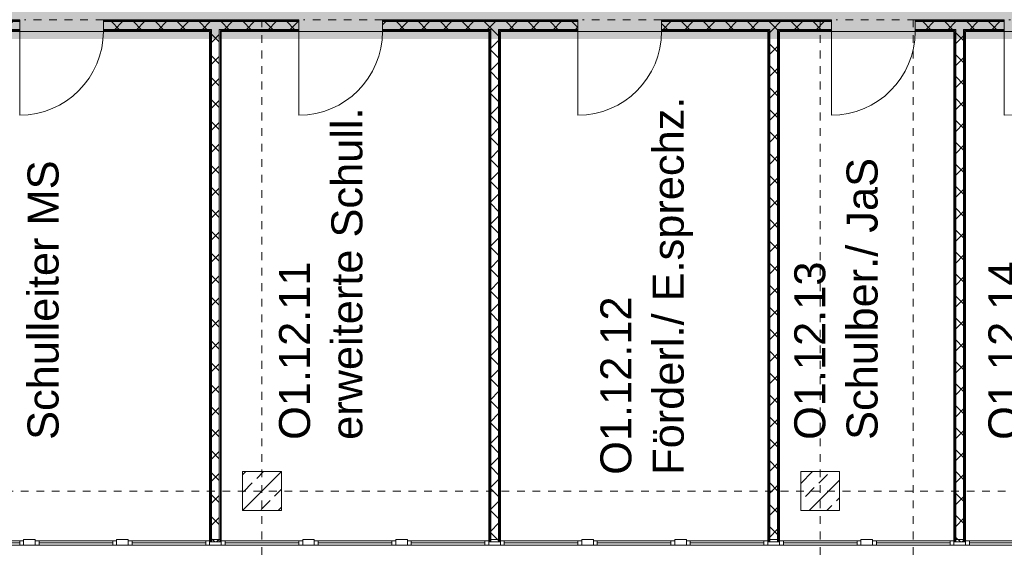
# Model space of a CAD drawing. Header units: metres. Extents: x -52 to 123, y -78 to 33.
# Tile 44 of 114: x 58.43 to 71.13, y -58.62 to -51.82. Entities that reach past the tile are written whole.
import ezdxf

# ---------------------------------------------------------------- set-up
doc = ezdxf.new("R2010")
doc.units = ezdxf.units.M
doc.linetypes.add('Rasterlinie', pattern=[0.019, 0.01, -0.003, 0.003, -0.003])
doc.linetypes.add('Über Schnittebene 1', pattern=[0.001, 0, -0.001])
for name, color, linetype, lineweight in [('A_Detailelemente', 7, 'Continuous', 9), ('A_Fassadenelemente', 7, 'Continuous', 9), ('A_Fassadenpfosten', 7, 'Continuous', 9), ('A_Geschossdecken', 7, 'Continuous', 9), ('A_Raster', 7, 'Continuous', 9), ('A_Räume_Beschriftung', 7, 'Continuous', 9), ('A_Tragwerksstützen_Stahlbeton', 7, 'Continuous', 9), ('A_Türen', 7, 'Continuous', 9), ('A_Wände', 7, 'Continuous', 9), ('A_Wände_Schraffur', 7, 'Continuous', 18)]:
    doc.layers.add(name, color=color, linetype=linetype, lineweight=lineweight)
doc.styles.add('Arial_B', font='txt', dxfattribs={"height": 0.4})
pattern_1 = [(45, (1.421, 2.104), (-0.2283955, 0.2283955), []), (45, (1.649, 2.104), (-0.2283955, 0.2283955), [0.161, -0.081])]
pattern_2 = [(45, (1.421, 2.104), (-0.14142136, 0.14142136), []), (135, (1.421, 2.104), (-0.14142136, -0.14142136), [])]

# ---------------------------------------------------------------- blocks, each defined once
blk = doc.blocks.new('GSH_Fassade_Fenster_1flg - GSH_Fassade_Fenster_1flg-5999952-BS_Übersicht_O1_BRANDSCHUTZ')
at = {"layer": 'A_Fassadenelemente'}
for p, q in [((-0.525, 0.015), (-0.475, 0.015)), ((-0.525, -0.045), (-0.525, 0.015)), ((-0.475, 0.015), (0.475, 0.015)), ((-0.475, -0.045), (-0.475, 0.015)), ((0.525, 0.015), (0.475, 0.015)), ((0.475, -0.045), (0.475, 0.015)), ((0.525, -0.045), (0.525, 0.015)), ((-0.525, -0.045), (-0.475, -0.045)), ((0.475, -0.015), (-0.475, -0.015)), ((0.475, -0.045), (-0.475, -0.045)), ((0.525, -0.045), (0.475, -0.045))]:
    blk.add_line(p, q, dxfattribs=at)
blk = doc.blocks.new('Pfosten rechteckig - 150x75-1310572-BS_Übersicht_O1_BRANDSCHUTZ')
at = {"layer": 'A_Fassadenpfosten'}
for p, q in [((0.075, 0.06), (-0.075, 0.06)), ((-0.075, 0.06), (-0.075, -0.015)), ((0.075, 0.06), (0.075, -0.015)), ((-0.075, -0.015), (0.075, -0.015))]:
    blk.add_line(p, q, dxfattribs=at)
blk = doc.blocks.new('GSH_Tuer_I_1flg_SZ_OL - 1080x3000_2135_Voll-6395013-BS_Übersicht_O1_BRANDSCHUTZ')
at = {"layer": 'A_Türen'}
blk.add_line((0.54, 1.169), (0.54, 0.089), dxfattribs=at)
at = {"layer": 'A_Türen', "linetype": 'Über Schnittebene 1'}
for p, q in [((-0.54, 0.089), (0.54, 0.089)), ((-0.54, -0.061), (0.48, -0.061))]:
    blk.add_line(p, q, dxfattribs=at)
at = {"layer": 'A_Türen'}
blk.add_arc((0.54, 0.089), 1.08, 90, 180, dxfattribs=at)

msp = doc.modelspace()

# ---------------------------------------------------------------- hatches: boundary and pattern name
at = {"layer": 'A_Detailelemente', "true_color": 0xebdb14}
msp.add_hatch(color=40, dxfattribs=at).paths.add_polyline_path([(61.006, -52.072), (82.581, -52.072), (82.581, -51.822), (29.481, -51.822), (29.481, -41.357), (29.581, -41.357), (29.581, -41.277), (28.706, -41.277), (28.706, -40.447), (20.232, -40.447), (20.232, -40.647), (28.526, -40.647), (28.526, -41.457), (29.231, -41.457), (29.231, -52.072), (61.006, -52.072)], flags=0)
at = {"layer": 'A_Detailelemente', "true_color": 0xc2e2c4}
msp.add_hatch(color=254, dxfattribs=at).paths.add_polyline_path([(65.631, -51.822), (82.581, -51.822), (82.581, -49.572), (74.506, -49.572), (74.504, -41.357), (70.581, -41.357), (70.581, -49.572), (32.131, -49.572), (32.131, -41.357), (29.481, -41.357), (29.481, -51.822), (65.011, -51.822)], flags=0)
at = {"layer": 'A_Tragwerksstützen_Stahlbeton'}
h = msp.add_hatch(dxfattribs=at)
h.set_pattern_fill('FP_3', color=256, style=0, pattern_type=2)
h.set_pattern_definition(pattern_1)
h.paths.add_polyline_path([(61.354, -58.147), (61.806, -58.147), (61.806, -57.647), (61.306, -57.647), (61.306, -58.147)], flags=0)
h = msp.add_hatch(dxfattribs=at)
h.set_pattern_fill('FP_3', color=256, style=0, pattern_type=2)
h.set_pattern_definition(pattern_1)
h.paths.add_polyline_path([(68.669, -58.147), (69.006, -58.147), (69.006, -57.647), (68.506, -57.647), (68.506, -58.147)], flags=0)
at = {"layer": 'A_Wände_Schraffur', "lineweight": 9}
h = msp.add_hatch(dxfattribs=at)
h.set_pattern_fill('FP_2', color=256, style=0, pattern_type=2)
h.set_pattern_definition(pattern_2)
h.paths.add_polyline_path([(54.039, -51.947), (55.201, -51.947), (55.201, -51.847), (52.131, -51.847), (52.131, -51.947), (53.806, -51.947)], flags=0)
h.paths.add_polyline_path([(82.581, -51.947), (82.581, -51.847), (78.711, -51.847), (78.711, -51.947), (82.079, -51.947)], flags=0)
h.paths.add_polyline_path([(29.231, -51.947), (31.181, -51.947), (31.181, -51.847), (28.056, -51.847), (28.056, -51.947), (29.047, -51.947)], flags=0)
h.paths.add_polyline_path([(77.631, -51.947), (77.631, -51.847), (75.481, -51.847), (75.481, -51.947), (77.203, -51.947)], flags=0)
h.paths.add_polyline_path([(32.261, -51.947), (33.851, -51.947), (33.851, -51.847), (32.261, -51.847), (32.261, -51.901)], flags=0)
h.paths.add_polyline_path([(73.556, -51.947), (74.401, -51.947), (74.401, -51.847), (72.211, -51.847), (72.211, -51.947), (73.545, -51.947)], flags=0)
h.paths.add_polyline_path([(34.931, -51.947), (35.726, -51.947), (35.726, -51.847), (34.931, -51.847), (34.931, -51.937)], flags=0)
h.paths.add_polyline_path([(36.806, -51.947), (38.106, -51.947), (38.106, -51.847), (36.806, -51.847), (36.806, -51.901)], flags=0)
h.paths.add_polyline_path([(39.186, -51.947), (41.631, -51.947), (41.631, -51.847), (39.186, -51.847), (39.186, -51.912)], flags=0)
h.paths.add_polyline_path([(71.107, -51.947), (71.131, -51.947), (71.131, -51.847), (69.981, -51.847), (69.981, -51.947), (70.631, -51.947)], flags=0)
h.paths.add_polyline_path([(68.901, -51.947), (68.901, -51.847), (66.711, -51.847), (66.711, -51.947), (68.669, -51.947)], flags=0)
h.paths.add_polyline_path([(42.711, -51.947), (45.231, -51.947), (45.231, -51.847), (42.711, -51.847), (42.711, -51.916)], flags=0)
h.paths.add_polyline_path([(65.631, -51.947), (65.631, -51.847), (63.111, -51.847), (63.111, -51.947), (65.011, -51.947)], flags=0)
h.paths.add_polyline_path([(62.031, -51.947), (62.031, -51.847), (59.511, -51.847), (59.511, -51.947), (61.354, -51.947)], flags=0)
h.paths.add_polyline_path([(46.311, -51.947), (50.331, -51.947), (50.331, -51.847), (46.311, -51.847), (46.311, -51.93)], flags=0)
h.paths.add_polyline_path([(58.431, -51.947), (58.431, -51.847), (56.281, -51.847), (56.281, -51.947), (57.697, -51.947)], flags=0)
h = msp.add_hatch(dxfattribs=at)
h.set_pattern_fill('FP_2', color=256, style=0, pattern_type=2)
h.set_pattern_definition(pattern_2)
h.paths.add_polyline_path([(60.906, -58.554), (61.006, -58.554), (61.006, -51.947), (60.906, -51.947), (60.906, -58.417)], flags=0)
h = msp.add_hatch(dxfattribs=at)
h.set_pattern_fill('FP_2', color=256, style=0, pattern_type=2)
h.set_pattern_definition(pattern_2)
h.paths.add_polyline_path([(64.506, -58.554), (64.606, -58.554), (64.606, -51.947), (64.506, -51.947), (64.506, -58.417)], flags=0)
h = msp.add_hatch(dxfattribs=at)
h.set_pattern_fill('FP_2', color=256, style=0, pattern_type=2)
h.set_pattern_definition(pattern_2)
h.paths.add_polyline_path([(68.106, -58.554), (68.206, -58.554), (68.206, -51.947), (68.106, -51.947), (68.106, -58.417)], flags=0)
h = msp.add_hatch(dxfattribs=at)
h.set_pattern_fill('FP_2', color=256, style=0, pattern_type=2)
h.set_pattern_definition(pattern_2)
h.paths.add_polyline_path([(70.606, -58.554), (70.606, -51.947), (70.506, -51.947), (70.506, -58.554)], flags=0)

# ---------------------------------------------------------------- linework, layer by layer
at = {"layer": 'A_Geschossdecken'}
for p, q in [((59.511, -51.972), (58.431, -51.972)), ((63.111, -51.972), (62.031, -51.972)), ((66.711, -51.972), (65.631, -51.972)), ((69.981, -51.972), (68.901, -51.972)), ((72.211, -51.972), (71.131, -51.972))]:
    msp.add_line(p, q, dxfattribs=at)
at = {"layer": 'A_Raster', "linetype": 'Rasterlinie'}
for p, q in [((61.556, -64.12), (61.556, 31.557)), ((68.756, -64.12), (68.756, 31.557)), ((69.956, -64.12), (69.956, 31.557)), ((9.846, -57.897), (94.587, -57.897))]:
    msp.add_line(p, q, dxfattribs=at)
at = {"layer": 'A_Tragwerksstützen_Stahlbeton', "lineweight": 18}
for p, q in [((61.306, -58.147), (61.306, -57.647)), ((61.306, -57.647), (61.806, -57.647)), ((61.806, -58.147), (61.806, -57.647)), ((68.506, -58.147), (68.506, -57.647)), ((68.506, -57.647), (69.006, -57.647)), ((69.006, -58.147), (69.006, -57.647)), ((61.806, -58.147), (61.306, -58.147)), ((69.006, -58.147), (68.506, -58.147))]:
    msp.add_line(p, q, dxfattribs=at)
at = {"layer": 'A_Wände', "lineweight": 18}
for p, q in [((58.431, -51.822), (56.281, -51.822)), ((58.431, -51.822), (58.431, -51.972)), ((62.031, -51.822), (59.511, -51.822)), ((59.511, -51.822), (59.511, -51.972)), ((62.031, -51.822), (62.031, -51.972)), ((65.631, -51.822), (63.111, -51.822)), ((63.111, -51.822), (63.111, -51.972)), ((65.631, -51.822), (65.631, -51.972)), ((68.901, -51.822), (66.711, -51.822)), ((66.711, -51.822), (66.711, -51.972)), ((68.901, -51.822), (68.901, -51.972)), ((71.131, -51.822), (69.981, -51.822)), ((69.981, -51.822), (69.981, -51.972)), ((71.131, -51.822), (71.131, -51.972)), ((57.431, -51.972), (58.431, -51.972)), ((59.511, -51.972), (60.881, -51.972)), ((60.881, -58.554), (60.881, -51.972)), ((61.031, -51.972), (62.031, -51.972)), ((61.031, -51.972), (61.031, -58.554)), ((63.111, -51.972), (64.481, -51.972)), ((64.481, -58.554), (64.481, -51.972)), ((64.631, -51.972), (65.631, -51.972)), ((64.631, -51.972), (64.631, -58.554)), ((66.711, -51.972), (68.081, -51.972)), ((68.081, -58.554), (68.081, -51.972)), ((68.231, -51.972), (68.901, -51.972)), ((68.231, -51.972), (68.231, -58.554)), ((69.981, -51.972), (70.481, -51.972)), ((70.481, -58.554), (70.481, -51.972)), ((70.631, -51.972), (71.131, -51.972)), ((70.631, -51.972), (70.631, -58.554)), ((60.881, -58.554), (61.031, -58.554)), ((64.481, -58.554), (64.631, -58.554)), ((68.081, -58.554), (68.231, -58.554)), ((70.481, -58.554), (70.631, -58.554))]:
    msp.add_line(p, q, dxfattribs=at)
at = {"layer": 'A_Wände'}
for p, q in [((56.281, -51.834), (58.431, -51.834)), ((56.281, -51.847), (58.431, -51.847)), ((59.511, -51.834), (62.031, -51.834)), ((59.511, -51.847), (62.031, -51.847)), ((63.111, -51.834), (65.631, -51.834)), ((63.111, -51.847), (65.631, -51.847)), ((66.711, -51.834), (68.901, -51.834)), ((66.711, -51.847), (68.901, -51.847)), ((69.981, -51.834), (71.131, -51.834)), ((69.981, -51.847), (71.131, -51.847)), ((57.406, -51.947), (58.431, -51.947)), ((57.419, -51.959), (58.431, -51.959)), ((59.511, -51.947), (60.906, -51.947)), ((59.511, -51.959), (60.894, -51.959)), ((60.894, -58.554), (60.894, -51.959)), ((60.906, -58.554), (60.906, -51.947)), ((61.006, -51.947), (62.031, -51.947)), ((61.006, -58.554), (61.006, -51.947)), ((61.019, -51.959), (62.031, -51.959)), ((61.019, -58.554), (61.019, -51.959)), ((63.111, -51.947), (64.506, -51.947)), ((63.111, -51.959), (64.494, -51.959)), ((64.494, -58.554), (64.494, -51.959)), ((64.506, -58.554), (64.506, -51.947)), ((64.606, -51.947), (65.631, -51.947)), ((64.606, -58.554), (64.606, -51.947)), ((64.619, -51.959), (65.631, -51.959)), ((64.619, -58.554), (64.619, -51.959)), ((66.711, -51.947), (68.106, -51.947)), ((66.711, -51.959), (68.094, -51.959)), ((68.094, -58.554), (68.094, -51.959)), ((68.106, -58.554), (68.106, -51.947)), ((68.206, -51.947), (68.901, -51.947)), ((68.206, -58.554), (68.206, -51.947)), ((68.219, -51.959), (68.901, -51.959)), ((68.219, -58.554), (68.219, -51.959)), ((69.981, -51.947), (70.506, -51.947)), ((69.981, -51.959), (70.494, -51.959)), ((70.494, -58.554), (70.494, -51.959)), ((70.506, -58.554), (70.506, -51.947)), ((70.606, -51.947), (71.131, -51.947)), ((70.606, -58.554), (70.606, -51.947)), ((70.619, -51.959), (71.131, -51.959)), ((70.619, -58.554), (70.619, -51.959))]:
    msp.add_line(p, q, dxfattribs=at)

# ---------------------------------------------------------------- block references
at = {"layer": 'A_Fassadenelemente', "rotation": 180}
for p in [(57.956, -58.582), (59.156, -58.582), (60.356, -58.582), (61.556, -58.582), (62.756, -58.582), (63.956, -58.582), (65.156, -58.582), (66.356, -58.582), (67.556, -58.582), (68.756, -58.582), (69.956, -58.582), (71.156, -58.582)]:
    msp.add_blockref('GSH_Fassade_Fenster_1flg - GSH_Fassade_Fenster_1flg-5999952-BS_Übersicht_O1_BRANDSCHUTZ', p, dxfattribs=at)
at = {"layer": 'A_Fassadenpfosten', "extrusion": (0, 0, -1)}
for p in [(-58.556, -58.582), (-59.756, -58.582), (-60.956, -58.582), (-62.156, -58.582), (-63.356, -58.582), (-64.556, -58.582), (-65.756, -58.582), (-66.956, -58.582), (-68.156, -58.582), (-69.356, -58.582), (-70.556, -58.582)]:
    msp.add_blockref('Pfosten rechteckig - 150x75-1310572-BS_Übersicht_O1_BRANDSCHUTZ', p, dxfattribs=at)
at = {"layer": 'A_Türen', "rotation": 180}
for p in [(58.971, -51.883), (62.571, -51.883), (66.171, -51.883), (69.441, -51.883), (71.671, -51.883)]:
    msp.add_blockref('GSH_Tuer_I_1flg_SZ_OL - 1080x3000_2135_Voll-6395013-BS_Übersicht_O1_BRANDSCHUTZ', p, dxfattribs=at)

# ---------------------------------------------------------------- texts
at = {"layer": 'A_Räume_Beschriftung', "char_height": 0.4, "attachment_point": 1, "rotation": 90, "style": 'Arial_B'}
for s, insert, width in [('erweiterte Schull.', (62.451, -57.238), 5.74008), ('Förderl./ E.sprechz.', (66.596, -57.688), 6.4135), ('Schulber./ JaS', (69.096, -57.238), 4.76202), ('Schulleiter MS', (58.532, -57.238), 4.77806), ('O1.12.11', (61.776, -57.238), 2.83797), ('O1.12.13', (68.422, -57.238), 2.83797), ('O1.12.14', (70.926, -57.238), 2.83797), ('O1.12.12', (65.921, -57.688), 2.83797)]:
    msp.add_mtext(s, dxfattribs=dict(at, insert=insert, width=width))

doc.saveas('drawing.dxf')
